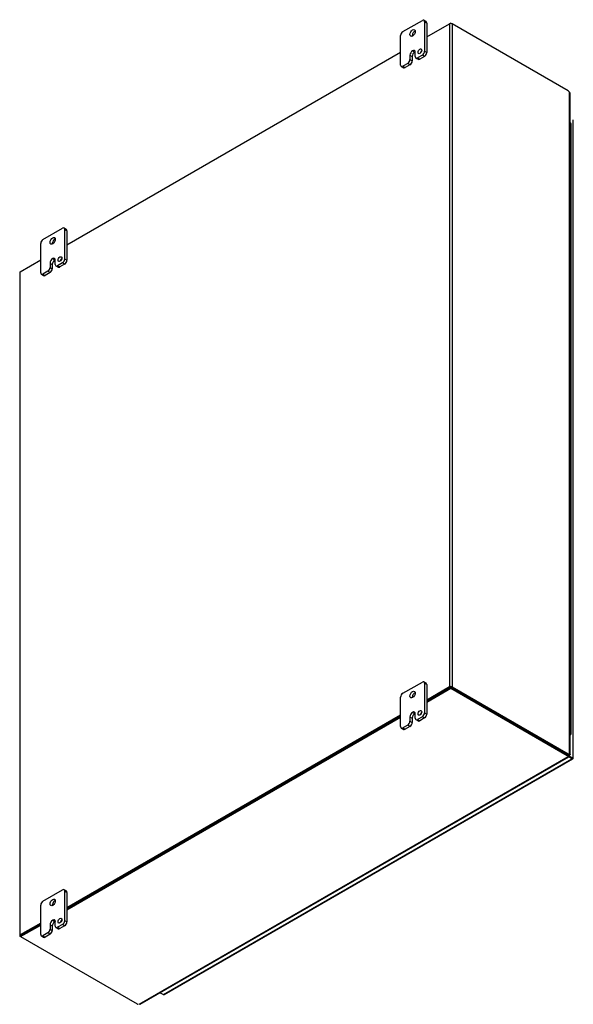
# Model space of a CAD drawing. Header units: inches. Extents: x 23 to 236, y 4 to 158.
# Tile 9 of 9: x 210 to 236, y 112 to 158. Entities that reach past the tile are written whole.
import ezdxf

# ---------------------------------------------------------------- set-up
doc = ezdxf.new("R2010")
doc.units = ezdxf.units.IN
doc.header["$MEASUREMENT"] = 0
for name, color, linetype in [('COM48456', 7, 'CONTINUOUS'), ('COM70236-2', 7, 'CONTINUOUS'), ('COM71782-4', 7, 'CONTINUOUS'), ('FET07710', 7, 'CONTINUOUS'), ('HNG10620-44B', 7, 'CONTINUOUS'), ('HNG10620-44C', 7, 'CONTINUOUS'), ('HNG10620-44P', 7, 'CONTINUOUS')]:
    doc.layers.add(name, color=color, linetype=linetype)

msp = doc.modelspace()

# ---------------------------------------------------------------- linework, layer by layer
at = {"layer": 'COM48456', "color": 7}
for p, q in [((229.063, 157.54), (230.133, 158.158)), ((230.133, 158.158), (230.133, 126.898)), ((230.255, 158.158), (230.255, 126.898)), ((235.723, 155.001), (230.255, 158.158)), ((212.092, 147.742), (227.826, 156.826)), ((235.79, 123.722), (235.79, 154.943)), ((235.815, 123.708), (235.815, 154.887)), ((209.891, 146.471), (210.855, 147.028)), ((209.865, 146.436), (209.865, 115.176)), ((209.891, 115.211), (209.891, 146.471)), ((230.133, 126.898), (229.063, 126.281)), ((230.174, 126.875), (229.063, 126.234)), ((230.214, 126.875), (235.682, 123.718)), ((230.255, 126.898), (235.723, 123.742)), ((227.826, 125.566), (212.092, 116.483)), ((227.826, 125.519), (212.092, 116.436)), ((235.723, 123.742), (235.682, 123.718)), ((235.749, 123.699), (235.79, 123.722)), ((235.779, 123.707), (235.79, 123.701)), ((235.79, 123.701), (235.779, 123.707)), ((235.788, 123.708), (235.813, 123.704)), ((210.855, 115.768), (209.891, 115.211)), ((210.855, 115.721), (209.931, 115.188)), ((209.911, 115.129), (209.891, 115.141))]:
    msp.add_line(p, q, dxfattribs=at)
for centre, radius, start, end in [((235.741, 154.887), 0.0746, 0.3232, 48.8002), ((235.785, 123.63), 0.0781, 87.6094, 112.6532), ((235.795, 123.75), 0.0494, 264.0996, 291.6339)]:
    msp.add_arc(centre, radius, start, end, dxfattribs=at)
for centre, major_axis, start_param, end_param in [((230.194, 158.123), (-0.0864, 0), 3.926991, 5.497787), ((235.723, 154.838), (-0.1, 0.173), 5.006396, 5.497787), ((209.952, 146.436), (0.0864, 0), 2.356194, 3.141593), ((230.194, 126.863), (0.0864, 0), 0.785398, 2.356194), ((235.682, 123.881), (0.1, -0.173), 5.497787, 5.989178), ((235.723, 123.905), (0.1, -0.173), 5.497787, 5.989178), ((209.952, 115.176), (0.0864, 0), 2.356194, 3.926991)]:
    msp.add_ellipse(centre, major_axis=major_axis, ratio=0.57735, start_param=start_param, end_param=end_param, dxfattribs=at)
msp.add_open_spline([(235.79, 123.722), (235.791, 123.722), (235.794, 123.721), (235.797, 123.72), (235.8, 123.719), (235.803, 123.718), (235.805, 123.717), (235.807, 123.716), (235.809, 123.715), (235.811, 123.714), (235.813, 123.712), (235.815, 123.71), (235.815, 123.708), (235.815, 123.706), (235.814, 123.705), (235.813, 123.704)], degree=3, knots=[0, 0, 0, 0, 0.058839, 0.117335, 0.175479, 0.233264, 0.290679, 0.347718, 0.404373, 0.460635, 0.516498, 0.640635, 0.762642, 0.882451, 1, 1, 1, 1], dxfattribs=at)
at = {"layer": 'COM70236-2', "color": 7}
for p, q in [((230.194, 158.193), (230.133, 158.158)), ((230.194, 158.172), (230.194, 158.193)), ((230.194, 158.193), (230.255, 158.158)), ((229.063, 126.234), (230.194, 126.887)), ((229.063, 126.186), (230.194, 126.84)), ((230.194, 126.887), (230.194, 126.84)), ((230.194, 126.887), (235.682, 123.718)), ((230.194, 126.84), (235.682, 123.671)), ((212.092, 116.436), (227.826, 125.519)), ((212.092, 116.389), (227.826, 125.472)), ((215.494, 111.938), (235.732, 123.623)), ((215.545, 111.938), (235.758, 123.608)), ((235.682, 123.718), (235.682, 123.671)), ((235.732, 123.67), (235.732, 123.623)), ((235.751, 123.633), (235.74, 123.64)), ((235.74, 123.64), (235.751, 123.633)), ((235.744, 123.632), (235.76, 123.612)), ((209.911, 115.176), (210.855, 115.721)), ((209.911, 115.129), (210.855, 115.674)), ((209.911, 115.176), (209.911, 115.129)), ((209.911, 115.129), (215.399, 111.96))]:
    msp.add_line(p, q, dxfattribs=at)
for centre, radius, start, end in [((235.81, 123.674), 0.0781, 187.3468, 212.3906), ((235.712, 123.605), 0.0481, 7.9737, 36.2928)]:
    msp.add_arc(centre, radius, start, end, dxfattribs=at)
for centre, major_axis, start_param, end_param in [((235.541, 123.636), (0.2, 0), 0.294007, 0.785398), ((235.541, 123.589), (0.2, 0), 0.294007, 0.785398), ((215.541, 112.042), (-0.2, 0), 0.785398, 1.119177)]:
    msp.add_ellipse(centre, major_axis=major_axis, ratio=0.57735, start_param=start_param, end_param=end_param, dxfattribs=at)
msp.add_open_spline([(235.732, 123.623), (235.736, 123.619), (235.74, 123.615), (235.747, 123.611), (235.75, 123.609), (235.755, 123.608), (235.756, 123.608), (235.759, 123.609), (235.76, 123.61), (235.76, 123.612)], degree=3, knots=[0, 0, 0, 0, 0.25, 0.25, 0.5, 0.5, 0.75, 0.75, 1, 1, 1, 1], dxfattribs=at)
at = {"layer": 'COM71782-4', "color": 7}
for p, q in [((235.97, 123.553), (235.97, 153.64)), ((216.645, 112.399), (235.904, 123.517)), ((216.689, 112.395), (235.947, 123.513)), ((235.733, 123.663), (235.904, 123.565)), ((235.904, 123.565), (235.733, 123.663)), ((235.904, 123.517), (235.752, 123.605)), ((235.904, 123.565), (235.904, 123.565)), ((235.904, 123.565), (235.904, 123.565)), ((235.904, 123.565), (235.944, 123.541)), ((235.961, 123.531), (235.904, 123.565)), ((235.961, 123.531), (235.904, 123.565)), ((216.494, 112.486), (216.645, 112.399))]:
    msp.add_line(p, q, dxfattribs=at)
for centre, major_axis, ratio, start_param, end_param in [((235.883, 123.576), (-0.0288, 0.0166), 0.000948, 2.356741, 3.927537), ((235.883, 123.576), (-0.0288, 0.0166), 0.000948, 2.355648, 3.926445), ((235.904, 123.588), (-0.0432, 0.0748), 0.57735, 2.356194, 3.587154), ((235.883, 123.576), (0.0864, -0.0498), 0.000948, -0.784852, -0.445015), ((235.883, 123.576), (0.0863, -0.0499), 0.000948, 0.445015, 0.784852), ((235.883, 123.553), (-0.0864, 0), 0.57735, 2.696031, 3.141593), ((216.645, 112.469), (-0.0432, 0.0748), 0.57735, 2.356194, 3.141593)]:
    msp.add_ellipse(centre, major_axis=major_axis, ratio=ratio, start_param=start_param, end_param=end_param, dxfattribs=at)
at = {"layer": 'FET07710', "color": 7}
for p, q in [((227.932, 157.791), (228.851, 158.322)), ((229.032, 158.268), (228.926, 158.329)), ((228.957, 158.26), (228.957, 156.872)), ((229.063, 158.199), (228.957, 158.26)), ((229.063, 158.199), (229.063, 156.811)), ((227.826, 156.219), (227.826, 157.607)), ((228.392, 156.892), (228.391, 156.892)), ((228.391, 156.892), (228.497, 156.831)), ((228.392, 156.892), (228.497, 156.831)), ((228.268, 156.679), (228.268, 156.475)), ((228.268, 156.679), (228.374, 156.618)), ((228.268, 156.475), (228.374, 156.414)), ((228.374, 156.618), (228.374, 156.414)), ((228.497, 156.831), (228.497, 156.831)), ((228.515, 156.617), (228.515, 156.821)), ((228.546, 156.548), (228.652, 156.487)), ((228.851, 156.689), (228.621, 156.556)), ((228.621, 156.556), (228.727, 156.495)), ((228.957, 156.628), (228.727, 156.495)), ((228.957, 156.628), (228.851, 156.689)), ((228.957, 156.872), (229.063, 156.811)), ((227.857, 156.151), (227.962, 156.089)), ((228.162, 156.291), (227.932, 156.158)), ((227.932, 156.158), (228.037, 156.097)), ((228.268, 156.23), (228.037, 156.097)), ((228.268, 156.23), (228.162, 156.291)), ((210.961, 147.993), (211.88, 148.524)), ((212.061, 148.47), (211.955, 148.531)), ((211.986, 148.462), (211.986, 147.074)), ((212.092, 148.401), (211.986, 148.462)), ((212.092, 148.401), (212.092, 147.013)), ((210.855, 146.421), (210.855, 147.809)), ((211.297, 146.881), (211.297, 146.677)), ((211.297, 146.881), (211.403, 146.82)), ((211.403, 146.82), (211.403, 146.616)), ((211.421, 147.095), (211.421, 147.094)), ((211.421, 147.095), (211.527, 147.033)), ((211.421, 147.094), (211.526, 147.033)), ((211.527, 147.033), (211.526, 147.033)), ((211.544, 146.819), (211.544, 147.023)), ((211.575, 146.751), (211.681, 146.689)), ((211.88, 146.891), (211.65, 146.758)), ((211.65, 146.758), (211.756, 146.697)), ((211.986, 146.83), (211.756, 146.697)), ((211.986, 146.83), (211.88, 146.891)), ((211.986, 147.074), (212.092, 147.013)), ((210.886, 146.353), (210.992, 146.291)), ((211.191, 146.493), (210.961, 146.36)), ((210.961, 146.36), (211.067, 146.299)), ((211.297, 146.432), (211.067, 146.299)), ((211.297, 146.432), (211.191, 146.493)), ((211.297, 146.677), (211.403, 146.616)), ((227.932, 126.601), (228.851, 127.131)), ((229.032, 127.078), (228.926, 127.139)), ((228.957, 127.07), (228.957, 125.682)), ((229.063, 127.009), (228.957, 127.07)), ((229.063, 127.009), (229.063, 125.621)), ((227.826, 125.029), (227.826, 126.417)), ((228.268, 125.489), (228.268, 125.284)), ((228.268, 125.489), (228.374, 125.427)), ((228.374, 125.427), (228.374, 125.223)), ((228.392, 125.702), (228.391, 125.702)), ((228.391, 125.702), (228.497, 125.641)), ((228.392, 125.702), (228.497, 125.641)), ((228.497, 125.641), (228.497, 125.641)), ((228.515, 125.427), (228.515, 125.631)), ((228.546, 125.358), (228.652, 125.297)), ((228.851, 125.498), (228.621, 125.366)), ((228.621, 125.366), (228.727, 125.305)), ((228.957, 125.437), (228.727, 125.305)), ((228.957, 125.437), (228.851, 125.498)), ((228.957, 125.682), (229.063, 125.621)), ((227.857, 124.96), (227.962, 124.899)), ((228.162, 125.101), (227.932, 124.968)), ((227.932, 124.968), (228.037, 124.907)), ((228.268, 125.04), (228.037, 124.907)), ((228.268, 125.04), (228.162, 125.101)), ((228.268, 125.284), (228.374, 125.223)), ((210.961, 116.803), (211.88, 117.334)), ((212.061, 117.28), (211.955, 117.341)), ((211.986, 117.272), (211.986, 115.884)), ((212.092, 117.211), (211.986, 117.272)), ((212.092, 117.211), (212.092, 115.823)), ((210.855, 115.231), (210.855, 116.619)), ((211.297, 115.691), (211.297, 115.486)), ((211.297, 115.691), (211.403, 115.63)), ((211.403, 115.63), (211.403, 115.425)), ((211.421, 115.904), (211.421, 115.904)), ((211.421, 115.904), (211.527, 115.843)), ((211.421, 115.904), (211.526, 115.843)), ((211.527, 115.843), (211.526, 115.843)), ((211.544, 115.629), (211.544, 115.833)), ((211.88, 115.701), (211.65, 115.568)), ((211.986, 115.639), (211.756, 115.507)), ((211.986, 115.639), (211.88, 115.701)), ((211.986, 115.884), (212.092, 115.823)), ((210.886, 115.162), (210.992, 115.101)), ((211.191, 115.303), (210.961, 115.17)), ((210.961, 115.17), (211.067, 115.109)), ((211.297, 115.242), (211.067, 115.109)), ((211.297, 115.242), (211.191, 115.303)), ((211.297, 115.486), (211.403, 115.425)), ((211.575, 115.56), (211.681, 115.499)), ((211.65, 115.568), (211.756, 115.507))]:
    msp.add_line(p, q, dxfattribs=at)
for centre, major_axis, start_param, end_param in [((228.851, 158.199), (-0.075, -0.13), 2.356194, 3.926991), ((228.497, 157.669), (0.088, 0.152), 0.649107, 2.492486), ((228.957, 158.138), (-0.075, -0.13), 2.356194, 3.141593), ((227.932, 157.668), (0.075, 0.13), 0.785398, 2.356194), ((228.391, 156.75), (0.087, 0.151), 0.785398, 2.356194), ((228.392, 156.75), (-0.087, -0.151), 2.356194, 3.926991), ((228.842, 156.806), (0.062, 0.108), 1.008936, 2.132657), ((228.162, 156.413), (-0.075, -0.13), 0.785398, 2.356194), ((228.497, 156.689), (0.087, 0.151), 0.785398, 2.356194), ((228.497, 156.689), (-0.087, -0.151), 3.793313, 3.926991), ((228.621, 156.678), (0.075, 0.13), 2.356194, 3.926991), ((228.727, 156.617), (0.075, 0.13), 3.141593, 3.926991), ((228.851, 156.811), (-0.075, -0.13), 0.785398, 2.356194), ((228.957, 156.75), (0.075, 0.13), 3.926991, 5.497787), ((227.932, 156.28), (0.075, 0.13), 2.356194, 3.926991), ((228.037, 156.219), (0.075, 0.13), 3.141593, 3.926991), ((228.268, 156.352), (0.075, 0.13), 3.926991, 5.497787), ((211.88, 148.401), (-0.075, -0.13), 2.356194, 3.926991), ((211.986, 148.34), (-0.075, -0.13), 2.356194, 3.141593), ((210.961, 147.871), (0.075, 0.13), 0.785398, 2.356194), ((211.526, 147.871), (0.087, 0.152), 0.649107, 2.492486), ((211.421, 146.952), (0.087, 0.151), 0.785398, 2.356194), ((211.526, 146.891), (0.087, 0.151), 0.785398, 2.356194), ((211.421, 146.952), (-0.087, -0.151), 2.356194, 3.926991), ((211.527, 146.891), (-0.087, -0.151), 3.793313, 3.926991), ((211.65, 146.88), (0.075, 0.13), 2.356194, 3.926991), ((211.756, 146.819), (0.075, 0.13), 3.141593, 3.926991), ((211.871, 147.008), (0.063, 0.108), 1.008936, 2.132657), ((211.88, 147.013), (-0.075, -0.13), 0.785398, 2.356194), ((211.986, 146.952), (0.075, 0.13), 3.926991, 5.497787), ((210.961, 146.482), (0.075, 0.13), 2.356194, 3.926991), ((211.067, 146.421), (0.075, 0.13), 3.141593, 3.926991), ((211.191, 146.615), (-0.075, -0.13), 0.785398, 2.356194), ((211.297, 146.554), (0.075, 0.13), 3.926991, 5.497787), ((228.851, 127.009), (-0.075, -0.13), 2.356194, 3.926991), ((228.957, 126.948), (-0.075, -0.13), 2.356194, 3.141593), ((227.932, 126.478), (0.075, 0.13), 0.785398, 2.356194), ((228.497, 126.478), (0.088, 0.152), 0.649107, 2.492486), ((228.391, 125.56), (0.087, 0.151), 0.785398, 2.356194), ((228.497, 125.499), (0.087, 0.151), 0.785398, 2.356194), ((228.392, 125.56), (-0.087, -0.151), 2.356194, 3.926991), ((228.497, 125.499), (-0.087, -0.151), 3.793313, 3.926991), ((228.621, 125.488), (0.075, 0.13), 2.356194, 3.926991), ((228.842, 125.616), (0.063, 0.108), 1.008936, 2.132657), ((228.851, 125.621), (-0.075, -0.13), 0.785398, 2.356194), ((228.957, 125.56), (0.075, 0.13), 3.926991, 5.497787), ((227.932, 125.09), (0.075, 0.13), 2.356194, 3.926991), ((228.037, 125.029), (0.075, 0.13), 3.141593, 3.926991), ((228.162, 125.223), (-0.075, -0.13), 0.785398, 2.356194), ((228.268, 125.162), (0.075, 0.13), 3.926991, 5.497787), ((228.727, 125.427), (0.075, 0.13), 3.141593, 3.926991), ((211.88, 117.211), (-0.075, -0.13), 2.356194, 3.926991), ((211.986, 117.15), (-0.075, -0.13), 2.356194, 3.141593), ((210.961, 116.68), (0.075, 0.13), 0.785398, 2.356194), ((211.526, 116.68), (0.088, 0.152), 0.649107, 2.492486), ((211.421, 115.762), (0.087, 0.151), 0.785398, 2.356194), ((211.526, 115.701), (0.087, 0.151), 0.785398, 2.356194), ((211.421, 115.762), (-0.087, -0.151), 2.356194, 3.926991), ((211.527, 115.701), (-0.087, -0.151), 3.793313, 3.926991), ((211.65, 115.69), (0.075, 0.13), 2.356194, 3.926991), ((211.871, 115.818), (0.063, 0.108), 1.008936, 2.132657), ((211.88, 115.823), (-0.075, -0.13), 0.785398, 2.356194), ((211.986, 115.762), (0.075, 0.13), 3.926991, 5.497787), ((210.961, 115.292), (0.075, 0.13), 2.356194, 3.926991), ((211.191, 115.425), (-0.075, -0.13), 0.785398, 2.356194), ((211.297, 115.364), (0.075, 0.13), 3.926991, 5.497787), ((211.756, 115.629), (0.075, 0.13), 3.141593, 3.926991), ((211.067, 115.231), (0.075, 0.13), 3.141593, 3.926991)]:
    msp.add_ellipse(centre, major_axis=major_axis, ratio=0.57735, start_param=start_param, end_param=end_param, dxfattribs=at)
for centre, major_axis in [((228.391, 157.73), (0.088, 0.152)), ((228.736, 156.867), (0.062, 0.108)), ((211.421, 147.932), (0.087, 0.152)), ((211.765, 147.069), (0.062, 0.108)), ((228.391, 126.54), (0.088, 0.152)), ((228.736, 125.677), (0.062, 0.108)), ((211.421, 116.742), (0.088, 0.152)), ((211.765, 115.879), (0.062, 0.108))]:
    msp.add_ellipse(centre, major_axis=major_axis, ratio=0.57735, dxfattribs=at)
at = {"layer": 'HNG10620-44B', "color": 7}
for p, q in [((235.873, 152.133), (235.873, 152.786)), ((235.873, 150.826), (235.873, 151.479)), ((235.873, 149.52), (235.873, 150.173)), ((235.873, 148.214), (235.873, 148.867)), ((235.873, 146.907), (235.873, 147.56)), ((235.873, 145.601), (235.873, 146.254)), ((235.873, 144.294), (235.873, 144.948)), ((235.873, 142.988), (235.873, 143.641)), ((235.873, 141.682), (235.873, 142.335)), ((235.873, 140.375), (235.873, 141.028)), ((235.873, 139.069), (235.873, 139.722)), ((235.873, 137.762), (235.873, 138.416)), ((235.873, 136.456), (235.873, 137.109)), ((235.873, 135.15), (235.873, 135.803)), ((235.873, 133.843), (235.873, 134.496)), ((235.873, 132.537), (235.873, 133.19)), ((235.873, 131.23), (235.873, 131.884)), ((235.873, 129.924), (235.873, 130.577)), ((235.873, 128.618), (235.873, 129.271)), ((235.873, 127.311), (235.873, 127.964)), ((235.873, 126.005), (235.873, 126.658)), ((235.873, 124.698), (235.873, 125.352))]:
    msp.add_line(p, q, dxfattribs=at)
for centre, major_axis, start_param, end_param in [((235.75, 152.786), (-0.123, 0), 3.141593, 4.157881), ((235.75, 152.133), (-0.123, 0), 3.141593, 4.157881), ((235.75, 151.479), (-0.123, 0), 3.141593, 4.157881), ((235.75, 150.826), (-0.123, 0), 3.141593, 4.157881), ((235.75, 150.173), (-0.123, 0), 3.141593, 4.157881), ((235.75, 149.52), (-0.123, 0), 3.141593, 4.157881), ((235.75, 148.867), (-0.123, 0), 3.141593, 4.157881), ((235.75, 148.214), (-0.123, 0), 3.141593, 4.157881), ((235.75, 147.56), (-0.123, 0), 3.141593, 4.157881), ((235.75, 146.907), (-0.123, 0), 3.141593, 4.157881), ((235.75, 146.254), (-0.123, 0), 3.141593, 4.157881), ((235.75, 145.601), (-0.123, 0), 3.141593, 4.157881), ((235.75, 144.948), (-0.123, 0), 3.141593, 4.157881), ((235.75, 144.294), (-0.123, 0), 3.141593, 4.157881), ((235.75, 143.641), (-0.123, 0), 3.141593, 4.157881), ((235.75, 142.988), (-0.123, 0), 3.141593, 4.157881), ((235.75, 142.335), (-0.123, 0), 3.141593, 4.157881), ((235.75, 141.682), (-0.123, 0), 3.141593, 4.157881), ((235.75, 141.028), (-0.123, 0), 3.141593, 4.157881), ((235.75, 140.375), (-0.123, 0), 3.141593, 4.157881), ((235.75, 139.722), (-0.123, 0), 3.141593, 4.157881), ((235.75, 139.069), (-0.123, 0), 3.141593, 4.157881), ((235.75, 138.416), (-0.123, 0), 3.141593, 4.157881), ((235.75, 137.762), (-0.123, 0), 3.141593, 4.157881), ((235.75, 137.109), (-0.123, 0), 3.141593, 4.157881), ((235.75, 136.456), (-0.123, 0), 3.141593, 4.157881), ((235.75, 135.803), (-0.123, 0), 3.141593, 4.157881), ((235.75, 135.15), (-0.123, 0), 3.141593, 4.157881), ((235.75, 134.496), (-0.123, 0), 3.141593, 4.157881), ((235.75, 133.843), (-0.123, 0), 3.141593, 4.157881), ((235.75, 133.19), (-0.123, 0), 3.141593, 4.157881), ((235.75, 132.537), (-0.123, 0), 3.141593, 4.157881), ((235.75, 131.884), (-0.123, 0), 3.141593, 4.157881), ((235.75, 131.23), (-0.123, 0), 3.141593, 4.157881), ((235.75, 130.577), (-0.123, 0), 3.141593, 4.157881), ((235.75, 129.924), (-0.123, 0), 3.141593, 4.157881), ((235.75, 129.271), (-0.123, 0), 3.141593, 4.157881), ((235.75, 128.618), (-0.123, 0), 3.141593, 4.157881), ((235.75, 127.964), (-0.123, 0), 3.141593, 4.157881), ((235.75, 127.311), (-0.123, 0), 3.141593, 4.157881), ((235.75, 126.658), (-0.123, 0), 3.141593, 4.157881), ((235.75, 126.005), (-0.123, 0), 3.141593, 4.157881), ((235.75, 125.352), (-0.123, 0), 3.141593, 4.157881), ((235.75, 124.698), (-0.123, 0), 2.125304, 4.157881), ((235.75, 124.698), (-0.075, 0), 2.612966, 3.670219)]:
    msp.add_ellipse(centre, major_axis=major_axis, ratio=0.57735, start_param=start_param, end_param=end_param, dxfattribs=at)
at = {"layer": 'HNG10620-44C', "color": 7}
for p, q in [((235.873, 152.786), (235.873, 153.439)), ((235.873, 151.479), (235.873, 152.133)), ((235.873, 150.173), (235.873, 150.826)), ((235.873, 148.867), (235.873, 149.52)), ((235.873, 147.56), (235.873, 148.214)), ((235.873, 146.254), (235.873, 146.907)), ((235.873, 144.948), (235.873, 145.601)), ((235.873, 143.641), (235.873, 144.294)), ((235.873, 142.335), (235.873, 142.988)), ((235.873, 141.028), (235.873, 141.682)), ((235.873, 139.722), (235.873, 140.375)), ((235.873, 138.416), (235.873, 139.069)), ((235.873, 137.109), (235.873, 137.762)), ((235.873, 135.803), (235.873, 136.456)), ((235.873, 134.496), (235.873, 135.15)), ((235.873, 133.19), (235.873, 133.843)), ((235.873, 131.884), (235.873, 132.537)), ((235.873, 130.577), (235.873, 131.23)), ((235.873, 129.271), (235.873, 129.924)), ((235.873, 127.964), (235.873, 128.618)), ((235.873, 126.658), (235.873, 127.311)), ((235.873, 125.352), (235.873, 126.005))]:
    msp.add_line(p, q, dxfattribs=at)
for centre in [(235.75, 153.439), (235.75, 152.786), (235.75, 152.133), (235.75, 151.479), (235.75, 150.826), (235.75, 150.173), (235.75, 149.52), (235.75, 148.867), (235.75, 148.214), (235.75, 147.56), (235.75, 146.907), (235.75, 146.254), (235.75, 145.601), (235.75, 144.948), (235.75, 144.294), (235.75, 143.641), (235.75, 142.988), (235.75, 142.335), (235.75, 141.682), (235.75, 141.028), (235.75, 140.375), (235.75, 139.722), (235.75, 139.069), (235.75, 138.416), (235.75, 137.762), (235.75, 137.109), (235.75, 136.456), (235.75, 135.803), (235.75, 135.15), (235.75, 134.496), (235.75, 133.843), (235.75, 133.19), (235.75, 132.537), (235.75, 131.884), (235.75, 131.23), (235.75, 130.577), (235.75, 129.924), (235.75, 129.271), (235.75, 128.618), (235.75, 127.964), (235.75, 127.311), (235.75, 126.658), (235.75, 126.005), (235.75, 125.352)]:
    msp.add_ellipse(centre, major_axis=(0.123, 0), ratio=0.57735, start_param=0, end_param=1.016289, dxfattribs=at)
at = {"layer": 'HNG10620-44P', "color": 7}
msp.add_ellipse((235.75, 124.698), major_axis=(-0.075, 0), ratio=0.57735, start_param=2.612966, end_param=3.670219, dxfattribs=at)

doc.saveas('drawing.dxf')
